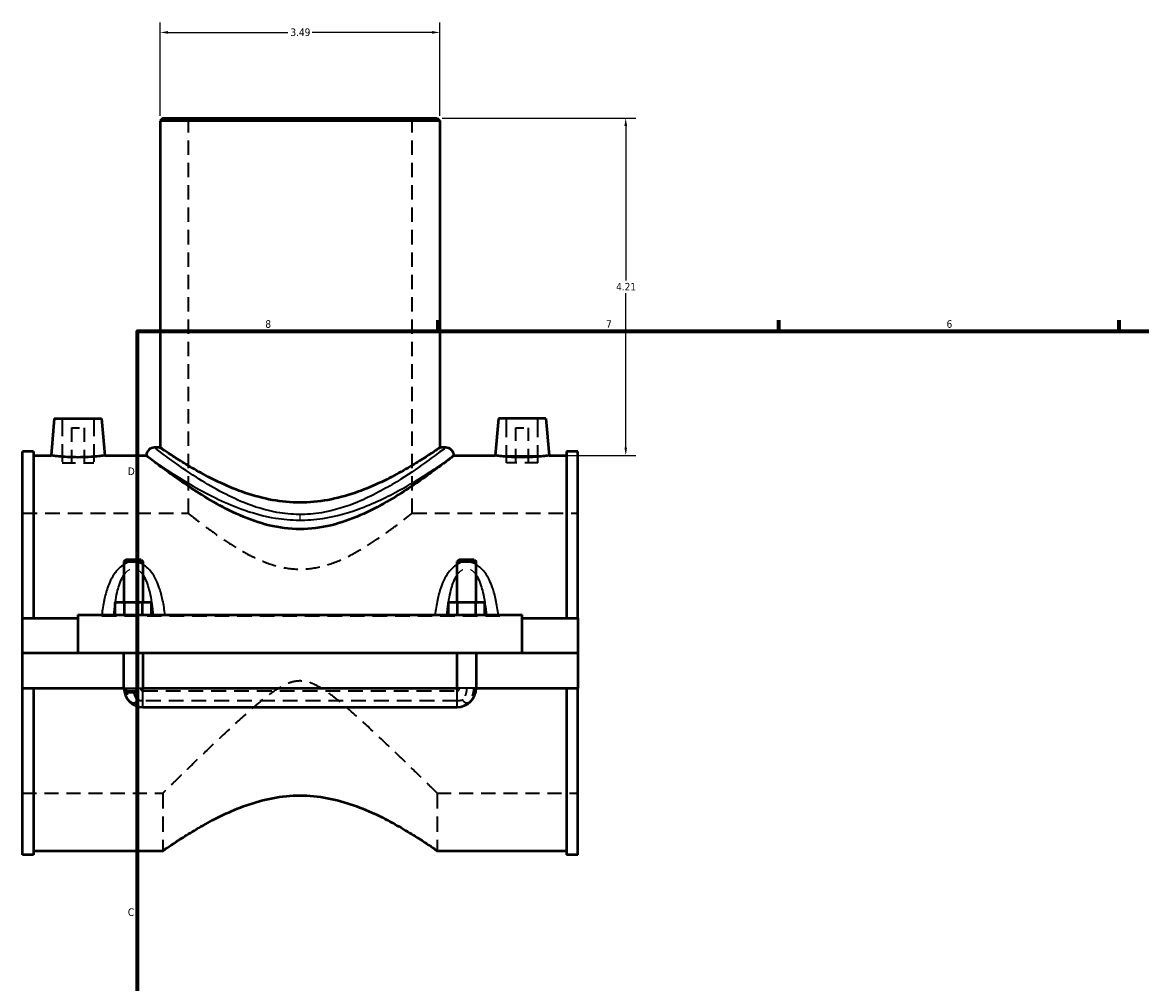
# Model space of a CAD drawing. Header units: inches. Extents: x -0.9 to 54.9, y -1.4 to 49.5.
# Tile 2 of 8: x -0.9 to 13, y 12.9 to 24.9. Entities that reach past the tile are written whole.
import ezdxf

# ---------------------------------------------------------------- set-up
doc = ezdxf.new("R2010")
doc.units = ezdxf.units.IN
doc.header["$MEASUREMENT"] = 0
doc.linetypes.add('DASHED', pattern=[0.2067, 0.1654, -0.0413])
for name, color, linetype, lineweight in [('Border (ANSI)', 7, 'Continuous', 70), ('Dimension (ANSI)', 7, 'Continuous', 25), ('Hidden (ANSI)', 7, 'DASHED', 35), ('Hidden Narrow (ANSI)', 7, 'DASHED', 25), ('Visible (ANSI)', 7, 'Continuous', 50), ('Visible Narrow (ANSI)', 7, 'Continuous', 35)]:
    doc.layers.add(name, color=color, linetype=linetype, lineweight=lineweight)
doc.styles.add('Note Text (ANSI)', font='tahoma.ttf')
doc.dimstyles.new('Default (ANSI)', dxfattribs={"dimtxt": 0.094488, "dimasz": 0.098425, "dimexe": 0.125, "dimexo": 0.0625, "dimgap": 0.031496, "dimtad": 0, "dimtih": 1, "dimtoh": 1, "dimrnd": 1e-08, "dimzin": 4, "dimdsep": 46, "dimtxsty": 'Note Text (ANSI)', "dimcen": 0.09, "dimdle": 0.393701, "dimclrd": 256, "dimclre": 256, "dimclrt": 5, "dimadec": 0, "dimazin": 1, "dimtfac": 1, "dimtofl": 0, "dimtmove": 0, "dimatfit": 3, "dimfxl": 1, "dimtolj": 1, "dimtzin": 4, "dimlwd": -1, "dimlwe": -1, "dimarcsym": 0})

# ---------------------------------------------------------------- blocks, each defined once
blk = doc.blocks.new('Borders Default Border')
at = {"layer": 'Border (ANSI)'}
for p, q in [((4.25, 21), (4.25, 21.134)), ((8.5, 21), (8.5, 21.134)), ((12.75, 21), (12.75, 21.134)), ((0.5, 16.5), (0.366, 16.5))]:
    blk.add_line(p, q, dxfattribs=at)
at = {"layer": 'Border (ANSI)', "flags": 128}
blk.add_lwpolyline([(0.5, 1), (0.5, 21), (33.5, 21), (33.5, 1), (0.5, 1)], dxfattribs=at)
at = {"layer": 'Border (ANSI)', "color": 5, "true_color": 0x0000ff, "char_height": 0.0945, "attachment_point": 7, "style": 'Note Text (ANSI)'}
for s, insert in [('8', (2.094, 21.038)), ('7', (6.346, 21.04)), ('6', (10.595, 21.038)), ('D', (0.378, 19.203)), ('C', (0.378, 13.701))]:
    blk.add_mtext(s, dxfattribs=dict(at, insert=insert))
blk = doc.blocks.new('*D6')
at = {"layer": 'Defpoints', "color": 0, "transparency": 16777216}
for p in [(4.238, 23.657), (6.591, 23.657), (4.963, 19.447)]:
    blk.add_point(p, dxfattribs=at)
at = {"layer": 'Dimension (ANSI)', "transparency": 16777216}
for p, q in [((4.3, 23.657), (6.716, 23.657)), ((6.591, 23.559), (6.591, 21.632)), ((6.591, 19.545), (6.591, 21.472)), ((5.026, 19.447), (6.716, 19.447))]:
    blk.add_line(p, q, dxfattribs=at)
for points in [[(6.575, 23.559), (6.608, 23.559), (6.591, 23.657)], [(6.575, 19.545), (6.608, 19.545), (6.591, 19.447)]]:
    blk.add_solid(points, dxfattribs=at)
at = {"layer": 'Dimension (ANSI)', "color": 5, "transparency": 16777216, "insert": (6.472, 21.6), "char_height": 0.0945, "attachment_point": 1, "style": 'Note Text (ANSI)'}
blk.add_mtext('\\A1;4.21', dxfattribs=at)
blk = doc.blocks.new('*D7')
at = {"layer": 'Defpoints', "color": 0, "transparency": 16777216}
for p in [(4.273, 24.725), (0.781, 23.622), (4.273, 23.622)]:
    blk.add_point(p, dxfattribs=at)
at = {"layer": 'Dimension (ANSI)', "transparency": 16777216}
for p, q in [((0.781, 23.685), (0.781, 24.85)), ((0.879, 24.725), (2.375, 24.725)), ((4.174, 24.725), (2.679, 24.725)), ((4.273, 23.685), (4.273, 24.85))]:
    blk.add_line(p, q, dxfattribs=at)
for points in [[(0.879, 24.742), (0.879, 24.709), (0.781, 24.725)], [(4.174, 24.742), (4.174, 24.709), (4.273, 24.725)]]:
    blk.add_solid(points, dxfattribs=at)
at = {"layer": 'Dimension (ANSI)', "color": 5, "transparency": 16777216, "insert": (2.407, 24.775), "char_height": 0.0945, "attachment_point": 1, "style": 'Note Text (ANSI)'}
blk.add_mtext('\\A1;3.49', dxfattribs=at)

msp = doc.modelspace()

# ---------------------------------------------------------------- linework, layer by layer
at = {"layer": 'Hidden (ANSI)', "ltscale": 1.084136}
for p, q in [((1.13, 23.657), (1.13, 18.727)), ((3.9237, 23.657), (3.9237, 18.727))]:
    msp.add_line(p, q, dxfattribs=at)
at = {"layer": 'Hidden (ANSI)', "ltscale": 1.333288}
for p, q in [((-0.442, 19.9081), (-0.442, 19.3569)), ((-0.0483, 19.9081), (-0.0483, 19.3569)), ((5.102, 19.3569), (5.102, 19.9081)), ((5.4957, 19.3569), (5.4957, 19.9081))]:
    msp.add_line(p, q, dxfattribs=at)
at = {"layer": 'Hidden (ANSI)', "ltscale": 0.471064}
for p, q in [((-0.3239, 19.79), (-0.1664, 19.79)), ((5.2201, 19.79), (5.3776, 19.79))]:
    msp.add_line(p, q, dxfattribs=at)
at = {"layer": 'Hidden (ANSI)', "ltscale": 1.047583}
for p, q in [((-0.3239, 19.79), (-0.3239, 19.3569)), ((-0.1664, 19.79), (-0.1664, 19.3569)), ((5.2201, 19.3569), (5.2201, 19.79)), ((5.3776, 19.3569), (5.3776, 19.79))]:
    msp.add_line(p, q, dxfattribs=at)
at = {"layer": 'Hidden (ANSI)', "ltscale": 0.997297}
for p, q in [((-0.442, 19.3569), (-0.0483, 19.3569)), ((5.4957, 19.3569), (5.102, 19.3569))]:
    msp.add_line(p, q, dxfattribs=at)
at = {"layer": 'Hidden (ANSI)', "ltscale": 1.111729}
for p, q in [((-0.9382, 18.727), (1.13, 18.727)), ((3.9237, 18.727), (5.9918, 18.727))]:
    msp.add_line(p, q, dxfattribs=at)
at = {"layer": 'Hidden (ANSI)', "ltscale": 0.897567}
for p, q in [((0.3297, 16.979), (0.5659, 16.979)), ((4.4877, 16.979), (4.7239, 16.979))]:
    msp.add_line(p, q, dxfattribs=at)
at = {"layer": 'Hidden (ANSI)', "ltscale": 1.116076}
for p, q in [((0.5659, 16.5103), (4.4877, 16.5103)), ((4.4877, 16.3852), (0.5659, 16.3852))]:
    msp.add_line(p, q, dxfattribs=at)
at = {"layer": 'Hidden (ANSI)', "ltscale": 1.06063}
for p, q in [((-0.9382, 15.2349), (0.8157, 15.2349)), ((4.238, 15.2349), (5.9918, 15.2349))]:
    msp.add_line(p, q, dxfattribs=at)
at = {"layer": 'Hidden (ANSI)', "ltscale": 1.161103}
for p, q in [((0.8157, 15.2349), (0.8157, 14.5149)), ((4.238, 15.2349), (4.238, 14.5149))]:
    msp.add_line(p, q, dxfattribs=at)
at = {"layer": 'Hidden (ANSI)', "ltscale": 1.071458}
msp.add_open_spline([(1.13, 18.727), (1.13, 18.727), (1.1393, 18.7195), (1.177, 18.6896), (1.2054, 18.6671), (1.2783, 18.6106), (1.323, 18.5764), (1.4239, 18.5017), (1.4802, 18.4611), (1.5999, 18.3791), (1.668, 18.3343), (1.816, 18.2456), (1.8959, 18.2016), (2.0645, 18.1236), (2.1533, 18.0896), (2.3367, 18.042), (2.4313, 18.0286), (2.6223, 18.0286), (2.717, 18.042), (2.9004, 18.0896), (2.9892, 18.1236), (3.1577, 18.2016), (3.2376, 18.2456), (3.3857, 18.3343), (3.4538, 18.3791), (3.5734, 18.4611), (3.6297, 18.5017), (3.7307, 18.5764), (3.7754, 18.6106), (3.8483, 18.6671), (3.8766, 18.6896), (3.9143, 18.7195), (3.9237, 18.727), (3.9237, 18.727)], degree=3, knots=[5.7302845, 5.7302845, 5.7302845, 5.7302845, 6.4352552, 6.4352552, 7.140226, 7.140226, 7.8451967, 7.8451967, 8.5501675, 8.5501675, 9.2777678, 9.2777678, 10.0053682, 10.0053682, 10.7329686, 10.7329686, 11.460569, 11.460569, 12.1881694, 12.1881694, 12.9157698, 12.9157698, 13.6433702, 13.6433702, 14.3709706, 14.3709706, 15.0759413, 15.0759413, 15.780912, 15.780912, 16.4858828, 16.4858828, 17.1908535, 17.1908535, 17.1908535, 17.1908535], dxfattribs=at)
at = {"layer": 'Hidden (ANSI)', "ltscale": 1.068533}
msp.add_open_spline([(4.238, 15.2349), (4.238, 15.2349), (4.2257, 15.2469), (4.1774, 15.2942), (4.1414, 15.3294), (4.0503, 15.4184), (3.9951, 15.4722), (3.8727, 15.591), (3.8055, 15.6561), (3.6533, 15.8023), (3.5619, 15.8896), (3.3708, 16.0689), (3.2711, 16.1609), (3.1206, 16.2933), (3.0706, 16.3362), (2.9705, 16.4182), (2.9203, 16.4572), (2.8183, 16.5289), (2.7671, 16.5613), (2.6844, 16.6002), (2.6558, 16.6115), (2.5949, 16.6281), (2.5625, 16.6335), (2.4911, 16.6335), (2.4587, 16.6281), (2.3978, 16.6115), (2.3693, 16.6002), (2.2866, 16.5613), (2.2354, 16.5289), (2.1333, 16.4572), (2.0832, 16.4182), (1.983, 16.3362), (1.933, 16.2933), (1.7825, 16.1609), (1.6829, 16.0689), (1.4917, 15.8896), (1.4004, 15.8023), (1.2482, 15.6561), (1.181, 15.591), (1.0585, 15.4722), (1.0034, 15.4184), (0.9123, 15.3294), (0.8763, 15.2942), (0.828, 15.2469), (0.8157, 15.2349), (0.8157, 15.2349)], degree=3, knots=[7.9308081, 7.9308081, 7.9308081, 7.9308081, 8.825684, 8.825684, 9.7205599, 9.7205599, 10.6154358, 10.6154358, 11.5103117, 11.5103117, 12.5981378, 12.5981378, 13.685964, 13.685964, 14.229877, 14.229877, 14.7737901, 14.7737901, 15.3177032, 15.3177032, 15.5896597, 15.5896597, 15.8616162, 15.8616162, 16.1335728, 16.1335728, 16.4055293, 16.4055293, 16.9494424, 16.9494424, 17.4933555, 17.4933555, 18.0372685, 18.0372685, 19.1250947, 19.1250947, 20.2129208, 20.2129208, 21.1077967, 21.1077967, 22.0026726, 22.0026726, 22.8975485, 22.8975485, 23.7924244, 23.7924244, 23.7924244, 23.7924244], dxfattribs=at)
at = {"layer": 'Hidden (ANSI)', "ltscale": 0.549625}
for points, knots in [([(0.495, 16.3952), (0.4886, 16.3837), (0.4795, 16.3709), (0.4657, 16.3615), (0.4623, 16.3596), (0.4552, 16.357), (0.4514, 16.3564), (0.4443, 16.3564), (0.4405, 16.357), (0.4334, 16.3596), (0.43, 16.3615), (0.4161, 16.371), (0.407, 16.3839), (0.3899, 16.4145), (0.3828, 16.4348), (0.3707, 16.4765), (0.366, 16.4981), (0.3606, 16.5282), (0.3592, 16.5363), (0.358, 16.5444)], [1.36337134, 1.36337134, 1.36337134, 1.36337134, 1.46527922, 1.46527922, 1.49225992, 1.49225992, 1.51924062, 1.51924062, 1.54622132, 1.54622132, 1.57320202, 1.57320202, 1.67588523, 1.67588523, 1.84620974, 1.84620974, 2.01653424, 2.01653424, 2.07847994, 2.07847994, 2.07847994, 2.07847994]), ([(4.6957, 16.5444), (4.6944, 16.5363), (4.6931, 16.5282), (4.6877, 16.4981), (4.683, 16.4765), (4.6709, 16.4348), (4.6638, 16.4145), (4.6467, 16.3839), (4.6375, 16.371), (4.6237, 16.3615), (4.6203, 16.3596), (4.6132, 16.357), (4.6094, 16.3564), (4.6023, 16.3564), (4.5985, 16.357), (4.5914, 16.3596), (4.588, 16.3615), (4.5742, 16.3709), (4.5651, 16.3837), (4.5587, 16.3952)], [0.9600013, 0.9600013, 0.9600013, 0.9600013, 1.02194701, 1.02194701, 1.19227151, 1.19227151, 1.36259601, 1.36259601, 1.46527922, 1.46527922, 1.49225992, 1.49225992, 1.51924062, 1.51924062, 1.54622132, 1.54622132, 1.57320202, 1.57320202, 1.6751099, 1.6751099, 1.6751099, 1.6751099])]:
    msp.add_open_spline(points, degree=3, knots=knots, dxfattribs=at)
at = {"layer": 'Hidden (ANSI)', "ltscale": 0.303322}
for points, knots in [([(0.495, 16.3952), (0.4926, 16.3989), (0.4903, 16.4027), (0.4753, 16.4284), (0.4643, 16.4524), (0.4514, 16.4988), (0.4482, 16.5197), (0.4478, 16.5421), (0.4478, 16.5433), (0.4478, 16.5444)], [0.1244537, 0.1244537, 0.1244537, 0.1244537, 0.15627726, 0.15627726, 0.33213923, 0.33213923, 0.46986833, 0.46986833, 0.4773066, 0.4773066, 0.4773066, 0.4773066]), ([(4.6058, 16.5444), (4.6058, 16.5433), (4.6058, 16.5421), (4.6055, 16.5197), (4.6023, 16.4988), (4.5894, 16.4524), (4.5783, 16.4284), (4.5634, 16.4027), (4.561, 16.3989), (4.5587, 16.3952)], [-0.00874841, -0.00874841, -0.00874841, -0.00874841, 0, 0, 0.161988, 0.161988, 0.36882541, 0.36882541, 0.4062542, 0.4062542, 0.4062542, 0.4062542])]:
    msp.add_open_spline(points, degree=3, knots=knots, dxfattribs=at)
at = {"layer": 'Hidden (ANSI)', "ltscale": 0.096535}
for points, knots in [([(0.5377, 16.5444), (0.5371, 16.5404), (0.5373, 16.5362), (0.5393, 16.5284), (0.5411, 16.5247), (0.5458, 16.5185), (0.5487, 16.516), (0.5541, 16.5128), (0.5564, 16.5119), (0.5611, 16.5106), (0.5635, 16.5103), (0.5659, 16.5103)], [0.00005164, 0.00005164, 0.00005164, 0.00005164, 0.03176264, 0.03176264, 0.06271581, 0.06271581, 0.09211988, 0.09211988, 0.11060718, 0.11060718, 0.1293334, 0.1293334, 0.1293334, 0.1293334]), ([(4.4877, 16.5103), (4.4912, 16.5103), (4.4947, 16.511), (4.5013, 16.5136), (4.5043, 16.5155), (4.5096, 16.5204), (4.5118, 16.5234), (4.5147, 16.5295), (4.5156, 16.5325), (4.5164, 16.5385), (4.5164, 16.5415), (4.516, 16.5444)], [0, 0, 0, 0, 0.02677836, 0.02677836, 0.05389873, 0.05389873, 0.08227401, 0.08227401, 0.10624274, 0.10624274, 0.1290672, 0.1290672, 0.1290672, 0.1290672])]:
    msp.add_open_spline(points, degree=3, knots=knots, dxfattribs=at)
at = {"layer": 'Hidden (ANSI)', "ltscale": 0.136951}
for points, knots in [([(0.5659, 16.3852), (0.5551, 16.3852), (0.5442, 16.3859), (0.5204, 16.3889), (0.5075, 16.3915), (0.495, 16.3952)], [0, 0, 0, 0, 0.08263719, 0.08263719, 0.18258411, 0.18258411, 0.18258411, 0.18258411]), ([(4.5587, 16.3952), (4.5581, 16.395), (4.5574, 16.3948), (4.544, 16.391), (4.5308, 16.3884), (4.5076, 16.3858), (4.4977, 16.3852), (4.4877, 16.3852)], [0.55222198, 0.55222198, 0.55222198, 0.55222198, 0.55717901, 0.55717901, 0.65879622, 0.65879622, 0.73422913, 0.73422913, 0.73422913, 0.73422913])]:
    msp.add_open_spline(points, degree=3, knots=knots, dxfattribs=at)
at = {"layer": 'Hidden Narrow (ANSI)', "ltscale": 0.13287}
msp.add_line((2.5268, 18.6443), (2.5268, 18.7081), dxfattribs=at)
at = {"layer": 'Hidden Narrow (ANSI)', "ltscale": 1.097242}
msp.add_line((5.0216, 17.4371), (0.032, 17.4371), dxfattribs=at)
at = {"layer": 'Hidden Narrow (ANSI)', "ltscale": 0.428089}
for points in [[(0.5659, 18.085), (0.5629, 18.0867), (0.5599, 18.0883), (0.5362, 18.1004), (0.5141, 18.1082), (0.477, 18.1154), (0.4624, 18.1168), (0.4478, 18.1168), (0.4333, 18.1168), (0.4187, 18.1154), (0.3816, 18.1082), (0.3595, 18.1004), (0.3358, 18.0883), (0.3328, 18.0867), (0.3297, 18.085)], [(4.7239, 18.085), (4.7209, 18.0867), (4.7179, 18.0883), (4.6942, 18.1004), (4.6721, 18.1082), (4.635, 18.1154), (4.6204, 18.1168), (4.6058, 18.1168), (4.5913, 18.1168), (4.5767, 18.1154), (4.5396, 18.1082), (4.5175, 18.1004), (4.4938, 18.0883), (4.4908, 18.0867), (4.4877, 18.085)]]:
    msp.add_open_spline(points, degree=3, knots=[-2.87242141, -2.87242141, -2.87242141, -2.87242141, -2.84575042, -2.84575042, -2.66813636, -2.66813636, -2.55712758, -2.55712758, -2.55712758, -2.44611879, -2.44611879, -2.26850474, -2.26850474, -2.24183375, -2.24183375, -2.24183375, -2.24183375], dxfattribs=at)
at = {"layer": 'Hidden Narrow (ANSI)', "ltscale": 0.508379}
for points, knots in [([(0.3297, 17.9571), (0.3317, 17.9601), (0.3338, 17.963), (0.3489, 17.9837), (0.3635, 17.9994), (0.3923, 18.0211), (0.4062, 18.0284), (0.4295, 18.0351), (0.4387, 18.0364), (0.4478, 18.0364), (0.457, 18.0364), (0.4661, 18.0351), (0.4895, 18.0284), (0.5033, 18.0211), (0.5322, 17.9994), (0.5467, 17.9837), (0.5619, 17.963), (0.5639, 17.9601), (0.5659, 17.9571)], [2.0149322, 2.0149322, 2.0149322, 2.0149322, 2.0499287, 2.0499287, 2.2685047, 2.2685047, 2.4461188, 2.4461188, 2.5571276, 2.5571276, 2.5571276, 2.6681364, 2.6681364, 2.8457504, 2.8457504, 3.0643264, 3.0643264, 3.0993229, 3.0993229, 3.0993229, 3.0993229]), ([(4.4877, 17.9571), (4.4897, 17.9601), (4.4918, 17.963), (4.5069, 17.9837), (4.5215, 17.9994), (4.5503, 18.0211), (4.5642, 18.0284), (4.5875, 18.0351), (4.5967, 18.0364), (4.6058, 18.0364), (4.615, 18.0364), (4.6241, 18.0351), (4.6475, 18.0284), (4.6613, 18.0211), (4.6902, 17.9994), (4.7047, 17.9837), (4.7199, 17.963), (4.7219, 17.9601), (4.7239, 17.9571)], [2.0149322, 2.0149322, 2.0149322, 2.0149322, 2.0499289, 2.0499289, 2.2685047, 2.2685047, 2.4461188, 2.4461188, 2.5571276, 2.5571276, 2.5571276, 2.6681364, 2.6681364, 2.8457504, 2.8457504, 3.0643263, 3.0643263, 3.0993229, 3.0993229, 3.0993229, 3.0993229])]:
    msp.add_open_spline(points, degree=3, knots=knots, dxfattribs=at)
at = {"layer": 'Hidden Narrow (ANSI)', "ltscale": 0.010209}
for points in [[(0.2205, 17.6084), (0.2208, 17.6104), (0.2211, 17.6123), (0.2214, 17.6143)], [(0.6743, 17.6143), (0.6746, 17.6123), (0.6748, 17.6104), (0.6751, 17.6084)], [(4.3785, 17.6084), (4.3788, 17.6104), (4.3791, 17.6123), (4.3794, 17.6143)], [(4.8323, 17.6143), (4.8326, 17.6123), (4.8328, 17.6104), (4.8331, 17.6084)]]:
    msp.add_open_spline(points, degree=3, dxfattribs=at)
at = {"layer": 'Visible (ANSI)'}
for p, q in [((0.8157, 23.657), (0.7808, 23.6221)), ((4.2729, 23.6221), (0.7808, 23.6221)), ((0.7808, 23.6221), (0.7808, 19.5456)), ((0.8157, 23.657), (4.238, 23.657)), ((4.238, 23.657), (4.2729, 23.6221)), ((4.2729, 23.6221), (4.2729, 19.5456)), ((-0.5404, 19.9081), (-0.5808, 19.447)), ((-0.5404, 19.9081), (0.0501, 19.9081)), ((0.0501, 19.9081), (0.0904, 19.447)), ((5.0036, 19.9081), (4.9632, 19.447)), ((5.5941, 19.9081), (5.0036, 19.9081)), ((5.5941, 19.9081), (5.6344, 19.447)), ((-0.9382, 17.4174), (-0.9382, 19.4963)), ((-0.7996, 19.4963), (-0.9382, 19.4963)), ((-0.7996, 19.4963), (-0.7996, 17.4174)), ((-0.7996, 19.447), (-0.5808, 19.447)), ((0.0904, 19.447), (0.6063, 19.447)), ((0.7808, 19.5456), (0.7109, 19.5456)), ((4.3427, 19.5456), (4.2729, 19.5456)), ((4.4473, 19.447), (4.9632, 19.447)), ((5.6344, 19.447), (5.8532, 19.447)), ((5.8532, 19.4963), (5.8532, 17.4174)), ((5.9918, 19.4963), (5.8532, 19.4963)), ((5.9918, 17.4174), (5.9918, 19.4963)), ((0.3533, 18.1469), (0.3297, 18.1233)), ((0.3297, 18.1233), (0.5659, 18.1233)), ((0.3297, 18.1233), (0.3297, 17.6143)), ((0.5423, 18.1469), (0.3533, 18.1469)), ((0.5423, 18.1469), (0.5659, 18.1233)), ((0.5659, 18.1233), (0.5659, 17.6143)), ((4.5113, 18.1469), (4.4877, 18.1233)), ((4.4877, 18.1233), (4.7239, 18.1233)), ((4.4877, 17.6143), (4.4877, 18.1233)), ((4.7003, 18.1469), (4.5113, 18.1469)), ((4.7003, 18.1469), (4.7239, 18.1233)), ((4.7239, 17.6143), (4.7239, 18.1233)), ((0.2205, 17.4568), (0.2205, 17.6143)), ((0.3342, 17.6143), (0.2205, 17.6143)), ((0.3342, 17.4568), (0.3342, 17.6143)), ((0.5615, 17.6143), (0.3342, 17.6143)), ((0.5615, 17.4568), (0.5615, 17.6143)), ((0.6751, 17.6143), (0.5615, 17.6143)), ((0.6751, 17.4568), (0.6751, 17.6143)), ((4.3785, 17.4568), (4.3785, 17.6143)), ((4.4922, 17.6143), (4.3785, 17.6143)), ((4.4922, 17.4568), (4.4922, 17.6143)), ((4.7195, 17.6143), (4.4922, 17.6143)), ((4.7195, 17.4568), (4.7195, 17.6143)), ((4.8331, 17.6143), (4.7195, 17.6143)), ((4.8331, 17.4568), (4.8331, 17.6143)), ((-0.9382, 17.4174), (-0.2452, 17.4174)), ((-0.9382, 16.9829), (-0.9382, 17.4174)), ((-0.2452, 17.4568), (-0.2452, 16.9829)), ((-0.2452, 17.4568), (5.2988, 17.4568)), ((5.2988, 16.9829), (5.2988, 17.4568)), ((5.2988, 17.4174), (5.9918, 17.4174)), ((5.9918, 17.4174), (5.9918, 16.9829)), ((-0.9382, 16.9829), (-0.2452, 16.9829)), ((-0.9382, 16.5444), (-0.9382, 16.979)), ((0.3297, 16.979), (-0.9382, 16.979)), ((-0.2452, 16.9829), (5.2988, 16.9829)), ((0.3297, 16.9829), (0.3297, 16.979)), ((0.3297, 16.5444), (0.3297, 16.979)), ((0.5659, 16.9829), (0.5659, 16.979)), ((0.5659, 16.979), (0.5659, 16.5444)), ((4.4877, 16.979), (0.5659, 16.979)), ((4.4877, 16.979), (4.4877, 16.9829)), ((4.4877, 16.5444), (4.4877, 16.979)), ((4.7239, 16.979), (4.7239, 16.9829)), ((4.7239, 16.979), (4.7239, 16.5444)), ((5.9918, 16.979), (4.7239, 16.979)), ((5.2988, 16.9829), (5.9918, 16.9829)), ((5.9918, 16.979), (5.9918, 16.5444)), ((-0.9382, 14.4655), (-0.9382, 16.5444)), ((-0.9382, 16.5444), (0.3297, 16.5444)), ((-0.7996, 16.5444), (-0.7996, 14.4655)), ((0.5659, 16.5444), (4.4877, 16.5444)), ((4.7239, 16.5444), (5.9918, 16.5444)), ((5.8532, 16.5444), (5.8532, 14.4655)), ((5.9918, 14.4655), (5.9918, 16.5444)), ((0.5659, 16.3082), (4.4877, 16.3082)), ((-0.7996, 14.4655), (-0.9382, 14.4655)), ((-0.7996, 14.5149), (0.8157, 14.5149)), ((4.238, 14.5149), (5.8532, 14.5149)), ((5.9918, 14.4655), (5.8532, 14.4655))]:
    msp.add_line(p, q, dxfattribs=at)
for centre, radius, start, end in [((0.7109, 19.4409), 0.1048, 90, 176.65035), ((4.3427, 19.4409), 0.1048, 3.34965, 90), ((0.5659, 16.5444), 0.2362, 180, 270), ((4.4877, 16.5444), 0.2362, 270, 0)]:
    msp.add_arc(centre, radius, start, end, dxfattribs=at)
for points, knots in [([(0.0904, 19.447), (0.0904, 19.447), (0.0821, 19.4458), (0.0481, 19.4415), (0.0225, 19.4384), (-0.0369, 19.4326), (-0.0746, 19.4294), (-0.1576, 19.425), (-0.2027, 19.4238), (-0.2875, 19.4238), (-0.3326, 19.425), (-0.4155, 19.4294), (-0.4532, 19.4325), (-0.5126, 19.4384), (-0.5383, 19.4414), (-0.5724, 19.4458), (-0.5808, 19.447), (-0.5808, 19.447)], [1.2900903, 1.2900903, 1.2900903, 1.2900903, 1.6118764, 1.6118764, 1.9336626, 1.9336626, 2.2569215, 2.2569215, 2.5801805, 2.5801805, 2.9029297, 2.9029297, 3.2256789, 3.2256789, 3.5479742, 3.5479742, 3.8702694, 3.8702694, 3.8702694, 3.8702694]), ([(0.6816, 19.3887), (0.6543, 19.4096), (0.6341, 19.4253), (0.6149, 19.4403), (0.6104, 19.4438), (0.6069, 19.4465), (0.6063, 19.447), (0.6063, 19.447)], [0, 0, 0, 0, 0.7665995, 0.7665995, 1.1736068, 1.1736068, 1.3839907, 1.3839907, 1.3839907, 1.3839907]), ([(2.5268, 18.8595), (2.4117, 18.8595), (2.2949, 18.8704), (2.0662, 18.9119), (1.9541, 18.9423), (1.7413, 19.0147), (1.6402, 19.0566), (1.4536, 19.1429), (1.3681, 19.1872), (1.2172, 19.2701), (1.146, 19.3118), (1.0192, 19.3891), (0.9635, 19.4246), (0.8731, 19.4835), (0.8382, 19.5068), (0.7921, 19.5379), (0.7808, 19.5456), (0.7808, 19.5456)], [0, 0, 0, 0, 0.8774895, 0.8774895, 1.754979, 1.754979, 2.6324685, 2.6324685, 3.509958, 3.509958, 4.3766632, 4.3766632, 5.2433685, 5.2433685, 6.1100737, 6.1100737, 6.976779, 6.976779, 6.976779, 6.976779]), ([(4.2729, 19.5456), (4.2729, 19.5456), (4.2616, 19.5379), (4.2154, 19.5068), (4.1806, 19.4835), (4.0901, 19.4246), (4.0344, 19.3891), (3.9076, 19.3118), (3.8365, 19.2701), (3.6856, 19.1872), (3.6001, 19.1429), (3.4135, 19.0566), (3.3124, 19.0147), (3.0995, 18.9423), (2.9875, 18.9119), (2.7588, 18.8704), (2.642, 18.8595), (2.5268, 18.8595)], [20.9303369, 20.9303369, 20.9303369, 20.9303369, 21.7970422, 21.7970422, 22.6637474, 22.6637474, 23.5304527, 23.5304527, 24.3971579, 24.3971579, 25.2746474, 25.2746474, 26.1521369, 26.1521369, 27.0296264, 27.0296264, 27.9071159, 27.9071159, 27.9071159, 27.9071159]), ([(4.4473, 19.447), (4.4473, 19.447), (4.4471, 19.4469), (4.4457, 19.4457), (4.4428, 19.4434), (4.4301, 19.4335), (4.4171, 19.4234), (4.3911, 19.4033), (4.3821, 19.3964), (4.372, 19.3887)], [1.3839907, 1.3839907, 1.3839907, 1.3839907, 1.4982781, 1.4982781, 1.8652282, 1.8652282, 2.4865631, 2.4865631, 2.7674517, 2.7674517, 2.7674517, 2.7674517]), ([(5.6344, 19.447), (5.6344, 19.447), (5.6261, 19.4458), (5.592, 19.4414), (5.5663, 19.4384), (5.5068, 19.4325), (5.4691, 19.4294), (5.3863, 19.425), (5.3412, 19.4238), (5.2988, 19.4238), (5.2564, 19.4238), (5.2112, 19.425), (5.1283, 19.4294), (5.0905, 19.4326), (5.0312, 19.4384), (5.0056, 19.4415), (4.9716, 19.4458), (4.9632, 19.447), (4.9632, 19.447)], [3.8702694, 3.8702694, 3.8702694, 3.8702694, 4.1925647, 4.1925647, 4.5148599, 4.5148599, 4.8376091, 4.8376091, 5.1603583, 5.1603583, 5.1603583, 5.4836173, 5.4836173, 5.8068763, 5.8068763, 6.1286625, 6.1286625, 6.4504486, 6.4504486, 6.4504486, 6.4504486]), ([(4.372, 19.3887), (4.3504, 19.3721), (4.3243, 19.3522), (4.2441, 19.2919), (4.1828, 19.2464), (4.0438, 19.1469), (3.9662, 19.0929), (3.8015, 18.9843), (3.7078, 18.9252), (3.504, 18.8086), (3.3939, 18.751), (3.1615, 18.6496), (3.0391, 18.6057), (2.7869, 18.5446), (2.6571, 18.5277), (2.3966, 18.5277), (2.2667, 18.5446), (2.0145, 18.6057), (1.8921, 18.6496), (1.6598, 18.751), (1.5497, 18.8086), (1.3458, 18.9252), (1.2522, 18.9843), (1.0875, 19.0929), (1.0099, 19.1469), (0.8709, 19.2464), (0.8095, 19.2919), (0.7293, 19.3522), (0.7032, 19.3721), (0.6816, 19.3887)], [9.1846713, 9.1846713, 9.1846713, 9.1846713, 9.7661281, 9.7661281, 10.7322897, 10.7322897, 11.6984513, 11.6984513, 12.6907409, 12.6907409, 13.6830306, 13.6830306, 14.6753203, 14.6753203, 15.6676099, 15.6676099, 16.6598996, 16.6598996, 17.6521893, 17.6521893, 18.6444789, 18.6444789, 19.6367686, 19.6367686, 20.6029302, 20.6029302, 21.5690917, 21.5690917, 22.1505486, 22.1505486, 22.1505486, 22.1505486]), ([(0.8157, 14.5149), (0.8157, 14.5149), (0.8268, 14.5226), (0.8721, 14.5537), (0.9063, 14.5771), (0.995, 14.636), (1.0496, 14.6715), (1.1739, 14.749), (1.2435, 14.7908), (1.3912, 14.874), (1.475, 14.9186), (1.6577, 15.0055), (1.7566, 15.0478), (1.9651, 15.1209), (2.0748, 15.1518), (2.299, 15.194), (2.4136, 15.2051), (2.64, 15.2051), (2.7546, 15.194), (2.9789, 15.1518), (3.0886, 15.1209), (3.297, 15.0478), (3.396, 15.0055), (3.5787, 14.9186), (3.6624, 14.874), (3.8101, 14.7908), (3.8798, 14.749), (4.004, 14.6715), (4.0586, 14.636), (4.1473, 14.5771), (4.1815, 14.5537), (4.2269, 14.5226), (4.238, 14.5149), (4.238, 14.5149)], [6.8528863, 6.8528863, 6.8528863, 6.8528863, 7.7036285, 7.7036285, 8.5543707, 8.5543707, 9.4051129, 9.4051129, 10.255855, 10.255855, 11.1183344, 11.1183344, 11.9808138, 11.9808138, 12.8432932, 12.8432932, 13.7057726, 13.7057726, 14.568252, 14.568252, 15.4307314, 15.4307314, 16.2932107, 16.2932107, 17.1556901, 17.1556901, 18.0064323, 18.0064323, 18.8571745, 18.8571745, 19.7079167, 19.7079167, 20.5586589, 20.5586589, 20.5586589, 20.5586589])]:
    msp.add_open_spline(points, degree=3, knots=knots, dxfattribs=at)
at = {"layer": 'Visible Narrow (ANSI)'}
for p, q in [((0.3312, 16.5444), (0.5645, 16.5444)), ((0.5659, 16.3096), (0.5659, 16.543)), ((4.4877, 16.3096), (4.4877, 16.543)), ((4.7225, 16.5444), (4.4892, 16.5444))]:
    msp.add_line(p, q, dxfattribs=at)
for points, knots in [([(4.3427, 19.5456), (4.3427, 19.5456), (4.3184, 19.5267), (4.2272, 19.4578), (4.1616, 19.4088), (3.9845, 19.2826), (3.8673, 19.2021), (3.5897, 19.0319), (3.4266, 18.9414), (3.1051, 18.8082), (2.9532, 18.7597), (2.7025, 18.7182), (2.6087, 18.7104), (2.4221, 18.7118), (2.3293, 18.7208), (2.0944, 18.7627), (1.9562, 18.8063), (1.722, 18.9011), (1.6227, 18.9494), (1.4225, 19.057), (1.3235, 19.1168), (1.113, 19.2517), (1.0085, 19.3251), (0.8478, 19.4415), (0.7887, 19.4862), (0.7251, 19.5347), (0.7111, 19.5455), (0.711, 19.5455)], [23.3322217, 23.3322217, 23.3322217, 23.3322217, 24.6625466, 24.6625466, 25.9660259, 25.9660259, 27.4961929, 27.4961929, 29.1359679, 29.1359679, 30.4083148, 30.4083148, 31.1405253, 31.1405253, 31.8666952, 31.8666952, 33.0253976, 33.0253976, 33.9727605, 33.9727605, 35.0634735, 35.0634735, 36.5245129, 36.5245129, 37.8686679, 37.8686679, 38.8870462, 38.8870462, 38.8870462, 38.8870462]), ([(0.6816, 19.3887), (0.7193, 19.3629), (0.7704, 19.3282), (0.9209, 19.2294), (1.0314, 19.1589), (1.2541, 19.0295), (1.3588, 18.9722), (1.5705, 18.869), (1.6756, 18.8227), (1.9233, 18.7317), (2.0695, 18.6899), (2.3179, 18.6497), (2.416, 18.6411), (2.6134, 18.6398), (2.7126, 18.6472), (2.9778, 18.6871), (3.1385, 18.7335), (3.4786, 18.8613), (3.651, 18.9482), (3.9446, 19.1114), (4.0686, 19.1886), (4.2553, 19.3092), (4.3244, 19.356), (4.372, 19.3887)], [-37.5479032, -37.5479032, -37.5479032, -37.5479032, -36.5245129, -36.5245129, -35.0634735, -35.0634735, -33.9727605, -33.9727605, -33.0253976, -33.0253976, -31.8666952, -31.8666952, -31.1405253, -31.1405253, -30.4083148, -30.4083148, -29.1359679, -29.1359679, -27.4961929, -27.4961929, -25.9660259, -25.9660259, -24.6713616, -24.6713616, -24.6713616, -24.6713616]), ([(0.3297, 18.085), (0.308, 18.0728), (0.2879, 18.0578), (0.2523, 18.0248), (0.2366, 18.0071), (0.1994, 17.9581), (0.1801, 17.9252), (0.1487, 17.8605), (0.136, 17.829), (0.1078, 17.7472), (0.0944, 17.6957), (0.0705, 17.5823), (0.0609, 17.5199), (0.0534, 17.4568)], [-2.2418337, -2.2418337, -2.2418337, -2.2418337, -2.0499287, -2.0499287, -1.8672369, -1.8672369, -1.5759285, -1.5759285, -1.319521, -1.319521, -0.9250446, -0.9250446, -0.4660754, -0.4660754, -0.4660754, -0.4660754]), ([(0.8422, 17.4568), (0.8348, 17.5199), (0.8252, 17.5823), (0.8013, 17.6957), (0.7878, 17.7472), (0.7596, 17.829), (0.747, 17.8605), (0.7156, 17.9252), (0.6963, 17.9581), (0.6591, 18.0071), (0.6433, 18.0248), (0.6078, 18.0578), (0.5877, 18.0728), (0.5659, 18.085)], [-4.6481797, -4.6481797, -4.6481797, -4.6481797, -4.1892106, -4.1892106, -3.7947341, -3.7947341, -3.5383266, -3.5383266, -3.2470182, -3.2470182, -3.0643264, -3.0643264, -2.8724214, -2.8724214, -2.8724214, -2.8724214]), ([(4.4877, 18.085), (4.466, 18.0728), (4.4459, 18.0578), (4.4103, 18.0248), (4.3946, 18.0071), (4.3574, 17.9581), (4.3381, 17.9252), (4.3067, 17.8605), (4.294, 17.829), (4.2658, 17.7472), (4.2524, 17.6957), (4.2285, 17.5823), (4.2189, 17.5199), (4.2114, 17.4568)], [-2.2418337, -2.2418337, -2.2418337, -2.2418337, -2.0499289, -2.0499289, -1.8672371, -1.8672371, -1.5759288, -1.5759288, -1.3195214, -1.3195214, -0.9250451, -0.9250451, -0.4660754, -0.4660754, -0.4660754, -0.4660754]), ([(5.0002, 17.4568), (4.9928, 17.5199), (4.9832, 17.5823), (4.9593, 17.6957), (4.9458, 17.7472), (4.9176, 17.829), (4.905, 17.8605), (4.8736, 17.9252), (4.8543, 17.9581), (4.8171, 18.0071), (4.8013, 18.0248), (4.7658, 18.0578), (4.7457, 18.0728), (4.7239, 18.085)], [-4.6481797, -4.6481797, -4.6481797, -4.6481797, -4.1892101, -4.1892101, -3.7947338, -3.7947338, -3.5383264, -3.5383264, -3.247018, -3.247018, -3.0643263, -3.0643263, -2.8724214, -2.8724214, -2.8724214, -2.8724214]), ([(0.2214, 17.6143), (0.2278, 17.6568), (0.2355, 17.6986), (0.2519, 17.769), (0.2598, 17.7982), (0.2796, 17.8584), (0.2917, 17.8889), (0.3134, 17.9311), (0.3212, 17.9446), (0.3297, 17.9571)], [0.9734351, 0.9734351, 0.9734351, 0.9734351, 1.319521, 1.319521, 1.5759285, 1.5759285, 1.8672369, 1.8672369, 2.0149322, 2.0149322, 2.0149322, 2.0149322]), ([(0.5659, 17.9571), (0.5744, 17.9446), (0.5823, 17.9311), (0.604, 17.8889), (0.6161, 17.8584), (0.6358, 17.7982), (0.6438, 17.769), (0.6602, 17.6986), (0.6678, 17.6568), (0.6743, 17.6143)], [3.0993229, 3.0993229, 3.0993229, 3.0993229, 3.2470182, 3.2470182, 3.5383266, 3.5383266, 3.7947341, 3.7947341, 4.14082, 4.14082, 4.14082, 4.14082]), ([(4.3794, 17.6143), (4.3858, 17.6568), (4.3935, 17.6986), (4.4099, 17.769), (4.4178, 17.7982), (4.4376, 17.8584), (4.4497, 17.8889), (4.4714, 17.9311), (4.4792, 17.9446), (4.4877, 17.9571)], [0.9734351, 0.9734351, 0.9734351, 0.9734351, 1.3195214, 1.3195214, 1.5759288, 1.5759288, 1.8672371, 1.8672371, 2.0149322, 2.0149322, 2.0149322, 2.0149322]), ([(4.7239, 17.9571), (4.7324, 17.9446), (4.7403, 17.9311), (4.762, 17.8889), (4.7741, 17.8584), (4.7938, 17.7982), (4.8018, 17.769), (4.8182, 17.6986), (4.8258, 17.6568), (4.8323, 17.6143)], [3.0993229, 3.0993229, 3.0993229, 3.0993229, 3.247018, 3.247018, 3.5383264, 3.5383264, 3.7947338, 3.7947338, 4.14082, 4.14082, 4.14082, 4.14082]), ([(0.2028, 17.4568), (0.2071, 17.504), (0.2122, 17.5506), (0.2194, 17.6004), (0.2199, 17.6044), (0.2205, 17.6084)], [0.55420668, 0.55420668, 0.55420668, 0.55420668, 0.9250446, 0.9250446, 0.95756714, 0.95756714, 0.95756714, 0.95756714]), ([(0.6751, 17.6084), (0.6757, 17.6044), (0.6763, 17.6004), (0.6834, 17.5506), (0.6886, 17.504), (0.6928, 17.4568)], [4.15668802, 4.15668802, 4.15668802, 4.15668802, 4.18921056, 4.18921056, 4.56004848, 4.56004848, 4.56004848, 4.56004848]), ([(4.3608, 17.4568), (4.3651, 17.504), (4.3702, 17.5506), (4.3774, 17.6004), (4.3779, 17.6044), (4.3785, 17.6084)], [0.55420668, 0.55420668, 0.55420668, 0.55420668, 0.92504508, 0.92504508, 0.95756714, 0.95756714, 0.95756714, 0.95756714]), ([(4.8331, 17.6084), (4.8337, 17.6044), (4.8343, 17.6004), (4.8414, 17.5506), (4.8466, 17.504), (4.8508, 17.4568)], [4.15668802, 4.15668802, 4.15668802, 4.15668802, 4.18921008, 4.18921008, 4.56004848, 4.56004848, 4.56004848, 4.56004848])]:
    msp.add_open_spline(points, degree=3, knots=knots, dxfattribs=at)

# ---------------------------------------------------------------- block references
msp.add_blockref('Borders Default Border', (0, 0))

# ---------------------------------------------------------------- dimensions: what is measured, and where the dimension line sits
at = {"layer": 'Dimension (ANSI)'}
for base, p1, p2, angle, override, picture, middle in [((4.2729, 24.7253), (0.7808, 23.6221), (4.2729, 23.6221), 180, {"dimgap": 0.031496, "dimtih": 0, "dimtoh": 0, "dimdec": 2, "dimtol": 0, "dimlim": 0, "dimtp": 0, "dimtm": 0, "dimtdec": 2, "dimatfit": 1}, '*D7', (2.5268, 24.7253)), ((6.5911, 23.657), (4.9632, 19.447), (4.238, 23.657), 270, {"dimgap": 0.031496, "dimdec": 2, "dimtol": 0, "dimlim": 0, "dimtp": 0, "dimtm": 0, "dimtdec": 2, "dimatfit": 1}, '*D6', (6.5911, 21.552))]:
    dim = msp.add_linear_dim(base=base, p1=p1, p2=p2, angle=angle, dimstyle='Default (ANSI)', override=override, dxfattribs=at)
    dim.commit()
    dim.dimension.update_dxf_attribs({"geometry": picture, "text_midpoint": middle, "dimtype": 160})

doc.saveas('drawing.dxf')
